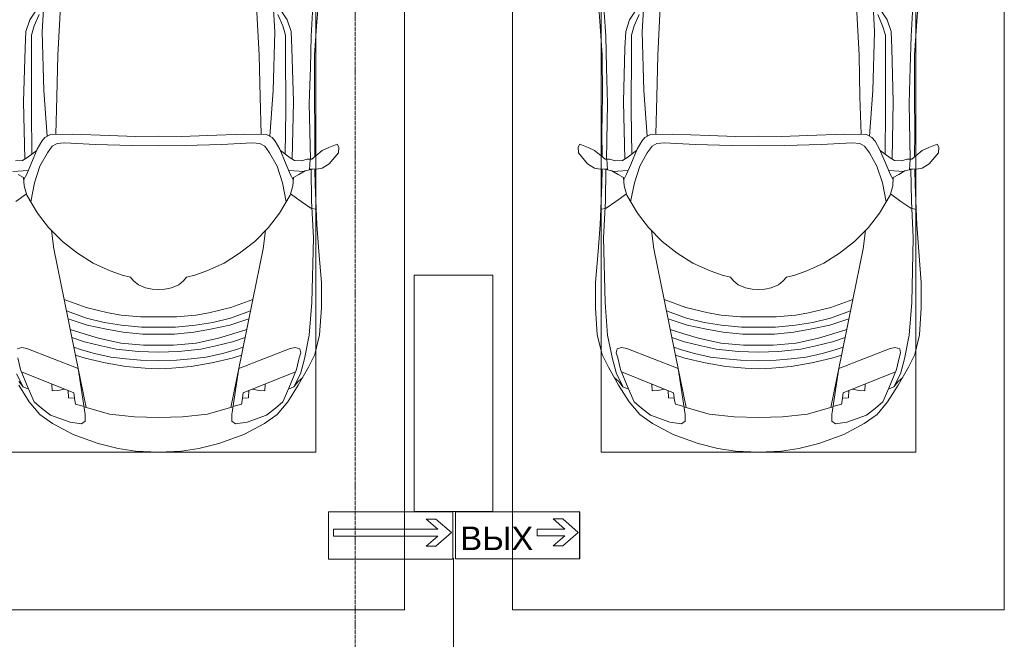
# Model space of a CAD drawing. Header units: millimetres. Extents: x -32229 to 170644, y -13689 to 125138.
# Tile 104 of 208: x -15170 to -10165, y 98900 to 102048. Entities that reach past the tile are written whole.
import ezdxf

# ---------------------------------------------------------------- set-up
doc = ezdxf.new("R2010")
doc.units = ezdxf.units.MM
doc.linetypes.add('ADSK_Линия сетки', pattern=[25, 20, -2.5, 0, -2.5])
for name, color, linetype, lineweight in [('A-ANNO-NOTE', 7, 'Continuous', 18), ('A-DETL-GENF', 7, 'Continuous', 18), ('C-PRKG', 7, 'Continuous', 18), ('S-COLS', 7, 'Continuous', 18), ('S-GRID', 7, 'Continuous', 9)]:
    doc.layers.add(name, color=color, linetype=linetype, lineweight=lineweight)
doc.layers.add('A-DETL', color=7, linetype='Continuous', lineweight=9, true_color=0x00a600)
doc.styles.add('Arial_1', font='arial.ttf', dxfattribs={"height": 120})

# ---------------------------------------------------------------- blocks, each defined once
blk = doc.blocks.new('АР_Машиноместо - 4900x2400_М__5300х2500_-3113489--01 ЭО')
at = {"layer": 'A-DETL-GENF', "color": 253, "lineweight": 13, "true_color": 0xaaaaaa}
for p, q in [((659.3, 2936), (676.4, 3260.1)), ((1840.7, 2936), (1823.6, 3260.1)), ((432.8, 3149.3), (446, 2964.8)), ((2067.2, 3149.3), (2054, 2964.8)), ((643.6, 3024.6), (618.7, 2966.7)), ((1856.4, 3024.6), (1881.3, 2966.7)), ((446, 2964.8), (456.1, 2818.3)), ((618.7, 2966.7), (604.4, 2919.4)), ((1881.3, 2966.7), (1895.6, 2919.4)), ((2054, 2964.8), (2043.9, 2818.3)), ((604.4, 2919.4), (604.4, 2850.8)), ((667.8, 2638.3), (659.3, 2936)), ((1832.2, 2638.3), (1840.7, 2936)), ((1895.6, 2919.4), (1895.6, 2850.8)), ((456.1, 2818.3), (456.8, 2613.6)), ((604.4, 2850.8), (603.5, 2534.3)), ((1895.6, 2850.8), (1896.5, 2534.3)), ((2043.9, 2818.3), (2043.2, 2613.6)), ((456.8, 2613.6), (454.5, 2423.6)), ((684.8, 2406.5), (667.8, 2638.3)), ((1815.2, 2406.5), (1832.2, 2638.3)), ((2043.2, 2613.6), (2045.5, 2423.6)), ((603.5, 2534.3), (606.1, 2314.9)), ((1896.5, 2534.3), (1893.9, 2314.9)), ((454.5, 2423.6), (456, 2301.1)), ((700.6, 2415.4), (672.8, 2399.7)), ((813.8, 2416.7), (700.6, 2415.4)), ((999.2, 2409.3), (813.8, 2416.7)), ((1132.7, 2404.6), (999.2, 2409.3)), ((1250, 2406.6), (1132.7, 2404.6)), ((1250, 2406.6), (1367.3, 2404.6)), ((1367.3, 2404.6), (1500.8, 2409.3)), ((1500.8, 2409.3), (1686.2, 2416.7)), ((1686.2, 2416.7), (1799.4, 2415.4)), ((1799.4, 2415.4), (1827.2, 2399.7)), ((2045.5, 2423.6), (2044, 2301.1)), ((341.2, 2366.2), (333.1, 2350.6)), ((384.4, 2347.9), (341.2, 2366.2)), ((656.7, 2380.3), (633.8, 2340.5)), ((672.8, 2399.7), (656.7, 2380.3)), ((710, 2355.4), (685.1, 2322.3)), ((734.3, 2368.8), (710, 2355.4)), ((772.7, 2371.5), (734.3, 2368.8)), ((929.1, 2364.1), (772.7, 2371.5)), ((1115.2, 2358.7), (929.1, 2364.1)), ((1250, 2357.8), (1115.2, 2358.7)), ((1250, 2357.8), (1384.8, 2358.7)), ((1384.8, 2358.7), (1570.9, 2364.1)), ((1570.9, 2364.1), (1727.3, 2371.5)), ((1727.3, 2371.5), (1765.7, 2368.8)), ((1765.7, 2368.8), (1790, 2355.4)), ((1790, 2355.4), (1814.9, 2322.3)), ((1827.2, 2399.7), (1843.3, 2380.3)), ((1843.3, 2380.3), (1866.2, 2340.5)), ((2115.6, 2347.9), (2158.8, 2366.2)), ((2158.8, 2366.2), (2166.9, 2350.6)), ((333.1, 2350.6), (335.2, 2322.3)), ((335.2, 2322.3), (381.7, 2266.4)), ((417.4, 2333.8), (384.4, 2347.9)), ((449.8, 2306.1), (417.4, 2333.8)), ((470, 2290), (449.8, 2306.1)), ((630.6, 2332.9), (580.6, 2296)), ((633.8, 2340.5), (600.8, 2263)), ((685.1, 2322.3), (647.3, 2254.2)), ((1814.9, 2322.3), (1852.7, 2254.2)), ((1866.2, 2340.5), (1899.2, 2263)), ((1869.4, 2332.9), (1919.4, 2296)), ((2030, 2290), (2050.2, 2306.1)), ((2050.2, 2306.1), (2082.6, 2333.8)), ((2082.6, 2333.8), (2115.6, 2347.9)), ((2164.8, 2322.3), (2118.3, 2266.4)), ((2166.9, 2350.6), (2164.8, 2322.3)), ((381.7, 2266.4), (417.4, 2243.4)), ((493.6, 2288.6), (470, 2290)), ((482, 2235.6), (479.1, 2288.7)), ((523.3, 2281.2), (493.6, 2288.6)), ((559, 2282.6), (523.3, 2281.2)), ((580.6, 2296), (559, 2282.6)), ((600.8, 2263), (579.9, 2213.8)), ((647.3, 2254.2), (619.7, 2168.6)), ((1852.7, 2254.2), (1880.3, 2168.6)), ((1899.2, 2263), (1920.1, 2213.8)), ((1919.4, 2296), (1941, 2282.6)), ((1941, 2282.6), (1976.7, 2281.2)), ((1976.7, 2281.2), (2006.4, 2288.6)), ((2006.4, 2288.6), (2030, 2290)), ((2018, 2235.6), (2020.9, 2288.7)), ((2118.3, 2266.4), (2082.6, 2243.4)), ((417.4, 2243.4), (445.1, 2238.7)), ((445.1, 2238.7), (481.8, 2239.5)), ((453, 2159.1), (455, 2238.9)), ((505.1, 2230), (467.5, 2239.2)), ((536.7, 2211.8), (505.1, 2230)), ((586.6, 2231.3), (510.1, 2227.1)), ((564.3, 2195.4), (536.7, 2211.8)), ((579.9, 2213.8), (564.9, 2186.5)), ((1913.4, 2231.3), (1989.9, 2227.1)), ((1920.1, 2213.8), (1935.1, 2186.5)), ((1935.7, 2195.4), (1963.3, 2211.8)), ((1963.3, 2211.8), (1994.9, 2230)), ((1994.9, 2230), (2032.5, 2239.2)), ((2054.9, 2238.7), (2018.2, 2239.5)), ((2047, 2159.1), (2045, 2238.9)), ((2082.6, 2243.4), (2054.9, 2238.7)), ((444.9, 1956.8), (453, 2159.1)), ((567.1, 2153.8), (564.3, 2195.4)), ((580.7, 2105.7), (567.1, 2153.8)), ((619.7, 2168.6), (600.3, 2072.7)), ((1880.3, 2168.6), (1899.7, 2072.7)), ((1919.3, 2105.7), (1932.9, 2153.8)), ((1932.9, 2153.8), (1935.7, 2195.4)), ((2055.1, 1956.8), (2047, 2159.1)), ((578.8, 2112.6), (525.5, 2074.6)), ((634.6, 2015), (580.7, 2105.7)), ((1865.4, 2015), (1919.3, 2105.7)), ((1921.2, 2112.6), (1974.5, 2074.6)), ((525.5, 2074.6), (475.1, 2041)), ((1974.5, 2074.6), (2024.9, 2041)), ((475.1, 2041), (447.5, 2034.4)), ((690.7, 1941.6), (634.6, 2015)), ((1809.3, 1941.6), (1865.4, 2015)), ((2024.9, 2041), (2052.5, 2034.4)), ((434.8, 1820.7), (444.9, 1956.8)), ((2065.2, 1820.7), (2055.1, 1956.8)), ((761.1, 1871.7), (690.7, 1941.6)), ((718.3, 1834.2), (705.7, 1926.7)), ((1738.9, 1871.7), (1809.3, 1941.6)), ((1781.7, 1834.2), (1794.3, 1926.7)), ((837.5, 1812.1), (761.1, 1871.7)), ((1662.5, 1812.1), (1738.9, 1871.7)), ((422, 1662.9), (434.8, 1820.7)), ((770, 1576.5), (718.3, 1834.2)), ((917, 1761.1), (837.5, 1812.1)), ((1583, 1761.1), (1662.5, 1812.1)), ((1730, 1576.5), (1781.7, 1834.2)), ((2078, 1662.9), (2065.2, 1820.7)), ((1004.2, 1721.4), (917, 1761.1)), ((1495.8, 1721.4), (1583, 1761.1)), ((1064.9, 1700.5), (1004.2, 1721.4)), ((1435.1, 1700.5), (1495.8, 1721.4)), ((422, 1534.1), (422, 1662.9)), ((1107.2, 1689.8), (1064.9, 1700.5)), ((1123.5, 1670.9), (1107.2, 1689.8)), ((1147.5, 1650.5), (1123.5, 1670.9)), ((1352.5, 1650.5), (1376.5, 1670.9)), ((1376.5, 1670.9), (1392.8, 1689.8)), ((1392.8, 1689.8), (1435.1, 1700.5)), ((2078, 1534.1), (2078, 1662.9)), ((1184.7, 1635.7), (1147.5, 1650.5)), ((1217.8, 1629.1), (1184.7, 1635.7)), ((1217.8, 1629.1), (1250, 1626.8)), ((1282.2, 1629.1), (1250, 1626.8)), ((1282.2, 1629.1), (1315.3, 1635.7)), ((1315.3, 1635.7), (1352.5, 1650.5)), ((826.8, 1300.9), (770, 1576.5)), ((881.7, 1536.4), (770, 1576.5)), ((1618.3, 1536.4), (1730, 1576.5)), ((1673.2, 1300.9), (1730, 1576.5)), ((430.8, 1396.6), (422, 1534.1)), ((884.3, 1480.8), (782, 1518.1)), ((994.9, 1509.3), (881.7, 1536.4)), ((1060, 1496.1), (994.9, 1509.3)), ((1440, 1496.1), (1505.1, 1509.3)), ((1505.1, 1509.3), (1618.3, 1536.4)), ((1615.7, 1480.8), (1718, 1518.1)), ((2069.2, 1396.6), (2078, 1534.1)), ((887, 1446.5), (790.4, 1477.3)), ((973.4, 1459.7), (884.3, 1480.8)), ((1061.9, 1445.7), (973.4, 1459.7)), ((1159.3, 1489.1), (1060, 1496.1)), ((1250, 1488.3), (1159.3, 1489.1)), ((1250, 1488.3), (1340.7, 1489.1)), ((1340.7, 1489.1), (1440, 1496.1)), ((1438.1, 1445.7), (1526.6, 1459.7)), ((1526.6, 1459.7), (1615.7, 1480.8)), ((1613, 1446.5), (1709.6, 1477.3)), ((871.4, 1401.1), (800.5, 1424.6)), ((986.2, 1425.6), (887, 1446.5)), ((1070, 1410.4), (986.2, 1425.6)), ((1163.9, 1435.1), (1061.9, 1445.7)), ((1168.3, 1399.8), (1070, 1410.4)), ((1250, 1435.1), (1163.9, 1435.1)), ((1250, 1435.1), (1336.1, 1435.1)), ((1331.7, 1399.8), (1430, 1410.4)), ((1336.1, 1435.1), (1438.1, 1445.7)), ((1430, 1410.4), (1513.8, 1425.6)), ((1513.8, 1425.6), (1613, 1446.5)), ((1628.6, 1401.1), (1699.5, 1424.6)), ((455.7, 1296.1), (430.8, 1396.6)), ((873.8, 1361.2), (809.9, 1383.1)), ((945.3, 1380.6), (871.4, 1401.1)), ((958.3, 1341.1), (873.8, 1361.2)), ((1059, 1354.8), (945.3, 1380.6)), ((1174.5, 1344.2), (1059, 1354.8)), ((1250, 1400.1), (1168.3, 1399.8)), ((1250, 1400.1), (1331.7, 1399.8)), ((1325.5, 1344.2), (1441, 1354.8)), ((1441, 1354.8), (1554.7, 1380.6)), ((1541.7, 1341.1), (1626.2, 1361.2)), ((1554.7, 1380.6), (1628.6, 1401.1)), ((1626.2, 1361.2), (1690.1, 1383.1)), ((2044.3, 1296.1), (2069.2, 1396.6)), ((527.2, 1305.2), (531.8, 1326)), ((535, 1280.6), (527.2, 1305.2)), ((531.8, 1326), (554.4, 1333.3)), ((554.4, 1333.3), (580.7, 1327.1)), ((580.7, 1327.1), (841.1, 1225.9)), ((859.1, 1321.2), (819.9, 1334.4)), ((925.2, 1301.6), (859.1, 1321.2)), ((1007.1, 1283.7), (925.2, 1301.6)), ((1035, 1323.2), (958.3, 1341.1)), ((1148.3, 1312.4), (1035, 1323.2)), ((1250, 1309.3), (1148.3, 1312.4)), ((1250, 1344.9), (1174.5, 1344.2)), ((1250, 1344.9), (1325.5, 1344.2)), ((1250, 1309.3), (1351.7, 1312.4)), ((1351.7, 1312.4), (1465, 1323.2)), ((1465, 1323.2), (1541.7, 1341.1)), ((1492.9, 1283.7), (1574.8, 1301.6)), ((1574.8, 1301.6), (1640.9, 1321.2)), ((1640.9, 1321.2), (1680.1, 1334.4)), ((1919.3, 1327.1), (1658.9, 1225.9)), ((1945.6, 1333.3), (1919.3, 1327.1)), ((1968.2, 1326), (1945.6, 1333.3)), ((1965, 1280.6), (1972.8, 1305.2)), ((1972.8, 1305.2), (1968.2, 1326)), ((487.4, 1232.1), (455.7, 1296.1)), ((548.2, 1220.1), (535, 1280.6)), ((853.8, 1167.4), (826.8, 1300.9)), ((876.3, 1278.7), (828.3, 1293.7)), ((978.6, 1254.6), (876.3, 1278.7)), ((1084.1, 1236), (978.6, 1254.6)), ((1083.6, 1274.6), (1007.1, 1283.7)), ((1159.1, 1267.9), (1083.6, 1274.6)), ((1250, 1266.6), (1159.1, 1267.9)), ((1250, 1266.6), (1340.9, 1267.9)), ((1340.9, 1267.9), (1416.4, 1274.6)), ((1415.9, 1236), (1521.4, 1254.6)), ((1416.4, 1274.6), (1492.9, 1283.7)), ((1521.4, 1254.6), (1623.7, 1278.7)), ((1623.7, 1278.7), (1671.7, 1293.7)), ((1646.2, 1167.4), (1673.2, 1300.9)), ((1951.8, 1220.1), (1965, 1280.6)), ((2012.6, 1232.1), (2044.3, 1296.1)), ((539.3, 1140.4), (487.4, 1232.1)), ((586.9, 1126.3), (548.2, 1220.1)), ((841.1, 1225.9), (877.7, 991.4)), ((1182.5, 1227.5), (1084.1, 1236)), ((1250, 1223.7), (1182.5, 1227.5)), ((1250, 1223.7), (1317.5, 1227.5)), ((1317.5, 1227.5), (1415.9, 1236)), ((1658.9, 1225.9), (1622.3, 991.4)), ((1913.1, 1126.3), (1951.8, 1220.1)), ((1960.7, 1140.4), (2012.6, 1232.1)), ((540.4, 1159.6), (516.2, 1180.5)), ((561.3, 1132.6), (540.4, 1159.6)), ((882.6, 1027.5), (853.8, 1167.4)), ((1617.4, 1027.5), (1646.2, 1167.4)), ((1938.7, 1132.6), (1959.6, 1159.6)), ((1959.6, 1159.6), (1983.8, 1180.5)), ((593.2, 1056.8), (539.3, 1140.4)), ((589, 1121.6), (561.3, 1132.6)), ((617.9, 1057.3), (586.9, 1126.3)), ((1882.1, 1057.3), (1913.1, 1126.3)), ((1906.8, 1056.8), (1960.7, 1140.4)), ((1911, 1121.6), (1938.7, 1132.6)), ((647.2, 992.8), (593.2, 1056.8)), ((654.7, 1024.4), (617.9, 1057.3)), ((1845.3, 1024.4), (1882.1, 1057.3)), ((1852.8, 992.8), (1906.8, 1056.8)), ((700.9, 989.1), (655, 1024.3)), ((1000.2, 994.5), (871.4, 1031.3)), ((1499.8, 994.5), (1628.6, 1031.3)), ((1799.1, 989.1), (1845, 1024.3)), ((711.9, 946.2), (647.2, 992.8)), ((800.1, 952.6), (700.9, 989.1)), ((859, 944.1), (800.1, 952.6)), ((877.7, 958.9), (859, 944.1)), ((877.7, 991.4), (877.7, 958.9)), ((1127.4, 979.8), (1000.2, 994.5)), ((1250, 977.6), (1127.4, 979.8)), ((1250, 977.6), (1372.6, 979.8)), ((1372.6, 979.8), (1499.8, 994.5)), ((1622.3, 991.4), (1622.3, 958.9)), ((1622.3, 958.9), (1641, 944.1)), ((1641, 944.1), (1699.9, 952.6)), ((1699.9, 952.6), (1799.1, 989.1)), ((1788.1, 946.2), (1852.8, 992.8)), ((815.8, 891), (711.9, 946.2)), ((1684.2, 891), (1788.1, 946.2)), ((943.3, 845.1), (815.8, 891)), ((1556.7, 845.1), (1684.2, 891)), ((1044.2, 818.6), (943.3, 845.1)), ((1132.7, 806), (1044.2, 818.6)), ((1250, 800), (1132.7, 806)), ((1250, 800), (1367.3, 806)), ((1367.3, 806), (1455.8, 818.6)), ((1455.8, 818.6), (1556.7, 845.1))]:
    blk.add_line(p, q, dxfattribs=at)
at = {"layer": 'A-DETL-GENF', "color": 254, "lineweight": 13, "true_color": 0xd4d4d4}
for p, q in [((737.8, 2818.3), (752.8, 3099)), ((1762.2, 2818.3), (1747.2, 3099)), ((466.3, 3036.3), (473.9, 2913.7)), ((595.2, 2997.9), (629, 3048.1)), ((1904.8, 2997.9), (1871, 3048.1)), ((2033.7, 3036.3), (2026.1, 2913.7)), ((575.7, 2937.4), (595.2, 2997.9)), ((1924.3, 2937.4), (1904.8, 2997.9)), ((473.9, 2913.7), (477.8, 2754.7)), ((571.6, 2853.3), (575.7, 2937.4)), ((1928.4, 2853.3), (1924.3, 2937.4)), ((2026.1, 2913.7), (2022.2, 2754.7)), ((564.4, 2580.5), (571.6, 2853.3)), ((1935.6, 2580.5), (1928.4, 2853.3)), ((733.8, 2606.7), (737.8, 2818.3)), ((1766.2, 2606.7), (1762.2, 2818.3)), ((477.8, 2754.7), (483.3, 2571.4)), ((2022.2, 2754.7), (2016.7, 2571.4)), ((728.4, 2415.7), (733.8, 2606.7)), ((1771.6, 2415.7), (1766.2, 2606.7)), ((483.3, 2571.4), (478, 2290)), ((570.6, 2291.4), (564.4, 2580.5)), ((1929.4, 2291.4), (1935.6, 2580.5)), ((2016.7, 2571.4), (2022, 2290)), ((471.8, 2077.7), (474.5, 2239.3)), ((2028.2, 2077.7), (2025.5, 2239.3)), ((462.8, 1889.5), (471.8, 2077.7)), ((2037.2, 1889.5), (2028.2, 2077.7)), ((470.9, 1561.4), (462.8, 1889.5)), ((2029.1, 1561.4), (2037.2, 1889.5)), ((483.4, 1395.6), (470.9, 1561.4)), ((2016.6, 1395.6), (2029.1, 1561.4)), ((507.4, 1274.3), (483.4, 1395.6)), ((1992.6, 1274.3), (2016.6, 1395.6)), ((527.9, 1198.6), (507.4, 1274.3)), ((1972.1, 1198.6), (1992.6, 1274.3)), ((818.8, 1102.9), (554, 1208.1)), ((1681.2, 1102.9), (1946, 1208.1)), ((561.7, 1132.1), (527.9, 1198.6)), ((1938.3, 1132.1), (1972.1, 1198.6)), ((709.1, 1112.7), (708.2, 1146.9)), ((737.7, 1113.6), (709.1, 1112.7)), ((772.6, 1121.3), (737.7, 1113.6)), ((792.9, 1076.2), (791.2, 1114.5)), ((824.1, 1063.7), (818.8, 1102.9)), ((1675.9, 1063.7), (1681.2, 1102.9)), ((1707.1, 1076.2), (1708.8, 1114.5)), ((1727.4, 1121.3), (1762.3, 1113.6)), ((1762.3, 1113.6), (1790.9, 1112.7)), ((1790.9, 1112.7), (1791.8, 1146.9)), ((823.3, 1074.4), (792.9, 1076.2)), ((827.7, 1045), (824.1, 1063.7)), ((1672.3, 1045), (1675.9, 1063.7)), ((1676.7, 1074.4), (1707.1, 1076.2)), ((871.3, 1031.9), (827.7, 1045)), ((1628.7, 1031.9), (1672.3, 1045))]:
    blk.add_line(p, q, dxfattribs=at)
at = {"layer": 'C-PRKG', "color": 253, "lineweight": 13, "true_color": 0xaaaaaa}
for p, q in [((0, 0), (0, 5300)), ((2500, 0), (2500, 5300)), ((450, 800), (450, 4500)), ((2050, 800), (2050, 4500)), ((450, 800), (2050, 800)), ((2500, 0), (0, 0))]:
    blk.add_line(p, q, dxfattribs=at)
blk = doc.blocks.new('АР_Машиноместо - 4900x2400_М__5300х2500_-V14--01 ЭО')
at = {"layer": 'A-DETL-GENF', "color": 253, "lineweight": 13, "true_color": 0xaaaaaa}
for p, q in [((1250, -800), (1132.7, -806)), ((1250, -800), (1367.3, -806)), ((943.3, -845.1), (815.8, -891)), ((1044.2, -818.6), (943.3, -845.1)), ((1132.7, -806), (1044.2, -818.6)), ((1367.3, -806), (1455.8, -818.6)), ((1455.8, -818.6), (1556.7, -845.1)), ((1556.7, -845.1), (1684.2, -891)), ((815.8, -891), (711.9, -946.2)), ((1684.2, -891), (1788.1, -946.2)), ((711.9, -946.2), (647.2, -992.8)), ((859, -944.1), (800.1, -952.6)), ((877.7, -958.9), (859, -944.1)), ((1622.3, -958.9), (1641, -944.1)), ((1641, -944.1), (1699.9, -952.6)), ((1788.1, -946.2), (1852.8, -992.8)), ((647.2, -992.8), (593.2, -1056.8)), ((700.9, -989.1), (655, -1024.3)), ((800.1, -952.6), (700.9, -989.1)), ((841.1, -1225.9), (877.7, -991.4)), ((1000.2, -994.5), (871.4, -1031.3)), ((877.7, -991.4), (877.7, -958.9)), ((1127.4, -979.8), (1000.2, -994.5)), ((1250, -977.6), (1127.4, -979.8)), ((1250, -977.6), (1372.6, -979.8)), ((1372.6, -979.8), (1499.8, -994.5)), ((1499.8, -994.5), (1628.6, -1031.3)), ((1622.3, -991.4), (1622.3, -958.9)), ((1658.9, -1225.9), (1622.3, -991.4)), ((1699.9, -952.6), (1799.1, -989.1)), ((1799.1, -989.1), (1845, -1024.3)), ((1852.8, -992.8), (1906.8, -1056.8)), ((654.7, -1024.4), (617.9, -1057.3)), ((882.6, -1027.5), (853.8, -1167.4)), ((1617.4, -1027.5), (1646.2, -1167.4)), ((1845.3, -1024.4), (1882.1, -1057.3)), ((593.2, -1056.8), (539.3, -1140.4)), ((617.9, -1057.3), (586.9, -1126.3)), ((1882.1, -1057.3), (1913.1, -1126.3)), ((1906.8, -1056.8), (1960.7, -1140.4)), ((539.3, -1140.4), (487.4, -1232.1)), ((561.3, -1132.6), (540.4, -1159.6)), ((586.9, -1126.3), (548.2, -1220.1)), ((589, -1121.6), (561.3, -1132.6)), ((1911, -1121.6), (1938.7, -1132.6)), ((1913.1, -1126.3), (1951.8, -1220.1)), ((1938.7, -1132.6), (1959.6, -1159.6)), ((540.4, -1159.6), (516.2, -1180.5)), ((853.8, -1167.4), (826.8, -1300.9)), ((1646.2, -1167.4), (1673.2, -1300.9)), ((487.4, -1232.1), (455.7, -1296.1)), ((548.2, -1220.1), (535, -1280.6)), ((580.7, -1327.1), (841.1, -1225.9)), ((1084.1, -1236), (978.6, -1254.6)), ((1182.5, -1227.5), (1084.1, -1236)), ((1250, -1223.7), (1182.5, -1227.5)), ((1250, -1223.7), (1317.5, -1227.5)), ((1317.5, -1227.5), (1415.9, -1236)), ((1415.9, -1236), (1521.4, -1254.6)), ((1919.3, -1327.1), (1658.9, -1225.9)), ((1951.8, -1220.1), (1965, -1280.6)), ((455.7, -1296.1), (430.8, -1396.6)), ((535, -1280.6), (527.2, -1305.2)), ((826.8, -1300.9), (770, -1576.5)), ((876.3, -1278.7), (828.3, -1293.7)), ((978.6, -1254.6), (876.3, -1278.7)), ((1007.1, -1283.7), (925.2, -1301.6)), ((1083.6, -1274.6), (1007.1, -1283.7)), ((1159.1, -1267.9), (1083.6, -1274.6)), ((1250, -1266.6), (1159.1, -1267.9)), ((1250, -1266.6), (1340.9, -1267.9)), ((1340.9, -1267.9), (1416.4, -1274.6)), ((1416.4, -1274.6), (1492.9, -1283.7)), ((1492.9, -1283.7), (1574.8, -1301.6)), ((1521.4, -1254.6), (1623.7, -1278.7)), ((1623.7, -1278.7), (1671.7, -1293.7)), ((1673.2, -1300.9), (1730, -1576.5)), ((527.2, -1305.2), (531.8, -1326)), ((531.8, -1326), (554.4, -1333.3)), ((554.4, -1333.3), (580.7, -1327.1)), ((859.1, -1321.2), (819.9, -1334.4)), ((925.2, -1301.6), (859.1, -1321.2)), ((958.3, -1341.1), (873.8, -1361.2)), ((1035, -1323.2), (958.3, -1341.1)), ((1148.3, -1312.4), (1035, -1323.2)), ((1174.5, -1344.2), (1059, -1354.8)), ((1250, -1309.3), (1148.3, -1312.4)), ((1250, -1344.9), (1174.5, -1344.2)), ((1250, -1309.3), (1351.7, -1312.4)), ((1250, -1344.9), (1325.5, -1344.2)), ((1325.5, -1344.2), (1441, -1354.8)), ((1351.7, -1312.4), (1465, -1323.2)), ((1465, -1323.2), (1541.7, -1341.1)), ((1541.7, -1341.1), (1626.2, -1361.2)), ((1574.8, -1301.6), (1640.9, -1321.2)), ((1640.9, -1321.2), (1680.1, -1334.4)), ((1945.6, -1333.3), (1919.3, -1327.1)), ((1968.2, -1326), (1945.6, -1333.3)), ((430.8, -1396.6), (422, -1534.1)), ((871.4, -1401.1), (800.5, -1424.6)), ((873.8, -1361.2), (809.9, -1383.1)), ((945.3, -1380.6), (871.4, -1401.1)), ((1059, -1354.8), (945.3, -1380.6)), ((1168.3, -1399.8), (1070, -1410.4)), ((1250, -1400.1), (1168.3, -1399.8)), ((1250, -1400.1), (1331.7, -1399.8)), ((1331.7, -1399.8), (1430, -1410.4)), ((1441, -1354.8), (1554.7, -1380.6)), ((1554.7, -1380.6), (1628.6, -1401.1)), ((1626.2, -1361.2), (1690.1, -1383.1)), ((1628.6, -1401.1), (1699.5, -1424.6)), ((887, -1446.5), (790.4, -1477.3)), ((986.2, -1425.6), (887, -1446.5)), ((1061.9, -1445.7), (973.4, -1459.7)), ((1070, -1410.4), (986.2, -1425.6)), ((1163.9, -1435.1), (1061.9, -1445.7)), ((1250, -1435.1), (1163.9, -1435.1)), ((1250, -1435.1), (1336.1, -1435.1)), ((1336.1, -1435.1), (1438.1, -1445.7)), ((1430, -1410.4), (1513.8, -1425.6)), ((1438.1, -1445.7), (1526.6, -1459.7)), ((1513.8, -1425.6), (1613, -1446.5)), ((1613, -1446.5), (1709.6, -1477.3)), ((884.3, -1480.8), (782, -1518.1)), ((973.4, -1459.7), (884.3, -1480.8)), ((1060, -1496.1), (994.9, -1509.3)), ((1159.3, -1489.1), (1060, -1496.1)), ((1250, -1488.3), (1159.3, -1489.1)), ((1250, -1488.3), (1340.7, -1489.1)), ((1340.7, -1489.1), (1440, -1496.1)), ((1440, -1496.1), (1505.1, -1509.3)), ((1526.6, -1459.7), (1615.7, -1480.8)), ((1615.7, -1480.8), (1718, -1518.1)), ((422, -1534.1), (422, -1662.9)), ((881.7, -1536.4), (770, -1576.5)), ((994.9, -1509.3), (881.7, -1536.4)), ((1505.1, -1509.3), (1618.3, -1536.4)), ((1618.3, -1536.4), (1730, -1576.5)), ((770, -1576.5), (718.3, -1834.2)), ((1730, -1576.5), (1781.7, -1834.2)), ((1147.5, -1650.5), (1123.5, -1670.9)), ((1184.7, -1635.7), (1147.5, -1650.5)), ((1217.8, -1629.1), (1184.7, -1635.7)), ((1217.8, -1629.1), (1250, -1626.8)), ((1282.2, -1629.1), (1250, -1626.8)), ((1282.2, -1629.1), (1315.3, -1635.7)), ((1315.3, -1635.7), (1352.5, -1650.5)), ((1352.5, -1650.5), (1376.5, -1670.9)), ((422, -1662.9), (434.8, -1820.7)), ((1064.9, -1700.5), (1004.2, -1721.4)), ((1107.2, -1689.8), (1064.9, -1700.5)), ((1123.5, -1670.9), (1107.2, -1689.8)), ((1376.5, -1670.9), (1392.8, -1689.8)), ((1392.8, -1689.8), (1435.1, -1700.5)), ((1435.1, -1700.5), (1495.8, -1721.4)), ((1004.2, -1721.4), (917, -1761.1)), ((1495.8, -1721.4), (1583, -1761.1)), ((917, -1761.1), (837.5, -1812.1)), ((1583, -1761.1), (1662.5, -1812.1)), ((434.8, -1820.7), (444.9, -1956.8)), ((718.3, -1834.2), (705.7, -1926.7)), ((837.5, -1812.1), (761.1, -1871.7)), ((1662.5, -1812.1), (1738.9, -1871.7)), ((1781.7, -1834.2), (1794.3, -1926.7)), ((761.1, -1871.7), (690.7, -1941.6)), ((1738.9, -1871.7), (1809.3, -1941.6)), ((690.7, -1941.6), (634.6, -2015)), ((1809.3, -1941.6), (1865.4, -2015)), ((444.9, -1956.8), (453, -2159.1)), ((475.1, -2041), (447.5, -2034.4)), ((525.5, -2074.6), (475.1, -2041)), ((634.6, -2015), (580.7, -2105.7)), ((1865.4, -2015), (1919.3, -2105.7)), ((578.8, -2112.6), (525.5, -2074.6)), ((619.7, -2168.6), (600.3, -2072.7)), ((1880.3, -2168.6), (1899.7, -2072.7)), ((1921.2, -2112.6), (1974.5, -2074.6)), ((580.7, -2105.7), (567.1, -2153.8)), ((1919.3, -2105.7), (1932.9, -2153.8)), ((453, -2159.1), (455, -2238.9)), ((564.3, -2195.4), (536.7, -2211.8)), ((567.1, -2153.8), (564.3, -2195.4)), ((579.9, -2213.8), (564.9, -2186.5)), ((647.3, -2254.2), (619.7, -2168.6)), ((1852.7, -2254.2), (1880.3, -2168.6)), ((1920.1, -2213.8), (1935.1, -2186.5)), ((1932.9, -2153.8), (1935.7, -2195.4)), ((1935.7, -2195.4), (1963.3, -2211.8)), ((381.7, -2266.4), (417.4, -2243.4)), ((417.4, -2243.4), (445.1, -2238.7)), ((445.1, -2238.7), (481.8, -2239.5)), ((505.1, -2230), (467.5, -2239.2)), ((482, -2235.6), (479.1, -2288.7)), ((536.7, -2211.8), (505.1, -2230)), ((586.6, -2231.3), (510.1, -2227.1)), ((600.8, -2263), (579.9, -2213.8)), ((1899.2, -2263), (1920.1, -2213.8)), ((1913.4, -2231.3), (1989.9, -2227.1)), ((335.2, -2322.3), (381.7, -2266.4)), ((470, -2290), (449.8, -2306.1)), ((454.5, -2423.6), (456, -2301.1)), ((493.6, -2288.6), (470, -2290)), ((523.3, -2281.2), (493.6, -2288.6)), ((559, -2282.6), (523.3, -2281.2)), ((580.6, -2296), (559, -2282.6)), ((630.6, -2332.9), (580.6, -2296)), ((633.8, -2340.5), (600.8, -2263)), ((685.1, -2322.3), (647.3, -2254.2)), ((1814.9, -2322.3), (1852.7, -2254.2)), ((1866.2, -2340.5), (1899.2, -2263)), ((1869.4, -2332.9), (1919.4, -2296)), ((1919.4, -2296), (1941, -2282.6)), ((1941, -2282.6), (1976.7, -2281.2)), ((333.1, -2350.6), (335.2, -2322.3)), ((341.2, -2366.2), (333.1, -2350.6)), ((384.4, -2347.9), (341.2, -2366.2)), ((417.4, -2333.8), (384.4, -2347.9)), ((449.8, -2306.1), (417.4, -2333.8)), ((603.5, -2534.3), (606.1, -2314.9)), ((656.7, -2380.3), (633.8, -2340.5)), ((710, -2355.4), (685.1, -2322.3)), ((1790, -2355.4), (1814.9, -2322.3)), ((1843.3, -2380.3), (1866.2, -2340.5)), ((1896.5, -2534.3), (1893.9, -2314.9)), ((672.8, -2399.7), (656.7, -2380.3)), ((700.6, -2415.4), (672.8, -2399.7)), ((734.3, -2368.8), (710, -2355.4)), ((772.7, -2371.5), (734.3, -2368.8)), ((929.1, -2364.1), (772.7, -2371.5)), ((1115.2, -2358.7), (929.1, -2364.1)), ((1250, -2357.8), (1115.2, -2358.7)), ((1250, -2357.8), (1384.8, -2358.7)), ((1384.8, -2358.7), (1570.9, -2364.1)), ((1570.9, -2364.1), (1727.3, -2371.5)), ((1727.3, -2371.5), (1765.7, -2368.8)), ((1765.7, -2368.8), (1790, -2355.4)), ((1799.4, -2415.4), (1827.2, -2399.7)), ((1827.2, -2399.7), (1843.3, -2380.3)), ((456.8, -2613.6), (454.5, -2423.6)), ((684.8, -2406.5), (667.8, -2638.3)), ((813.8, -2416.7), (700.6, -2415.4)), ((999.2, -2409.3), (813.8, -2416.7)), ((1132.7, -2404.6), (999.2, -2409.3)), ((1250, -2406.6), (1132.7, -2404.6)), ((1250, -2406.6), (1367.3, -2404.6)), ((1367.3, -2404.6), (1500.8, -2409.3)), ((1500.8, -2409.3), (1686.2, -2416.7)), ((1686.2, -2416.7), (1799.4, -2415.4)), ((1815.2, -2406.5), (1832.2, -2638.3)), ((604.4, -2850.8), (603.5, -2534.3)), ((1895.6, -2850.8), (1896.5, -2534.3)), ((456.1, -2818.3), (456.8, -2613.6)), ((667.8, -2638.3), (659.3, -2936)), ((1832.2, -2638.3), (1840.7, -2936)), ((446, -2964.8), (456.1, -2818.3)), ((604.4, -2919.4), (604.4, -2850.8)), ((1895.6, -2919.4), (1895.6, -2850.8)), ((618.7, -2966.7), (604.4, -2919.4)), ((659.3, -2936), (676.4, -3260.1)), ((1840.7, -2936), (1823.6, -3260.1)), ((1881.3, -2966.7), (1895.6, -2919.4)), ((432.8, -3149.3), (446, -2964.8)), ((643.6, -3024.6), (618.7, -2966.7)), ((1856.4, -3024.6), (1881.3, -2966.7))]:
    blk.add_line(p, q, dxfattribs=at)
at = {"layer": 'A-DETL-GENF', "color": 254, "lineweight": 13, "true_color": 0xd4d4d4}
for p, q in [((827.7, -1045), (824.1, -1063.7)), ((871.3, -1031.9), (827.7, -1045)), ((1628.7, -1031.9), (1672.3, -1045)), ((1672.3, -1045), (1675.9, -1063.7)), ((792.9, -1076.2), (791.2, -1114.5)), ((823.3, -1074.4), (792.9, -1076.2)), ((824.1, -1063.7), (818.8, -1102.9)), ((1675.9, -1063.7), (1681.2, -1102.9)), ((1676.7, -1074.4), (1707.1, -1076.2)), ((1707.1, -1076.2), (1708.8, -1114.5)), ((561.7, -1132.1), (527.9, -1198.6)), ((818.8, -1102.9), (554, -1208.1)), ((709.1, -1112.7), (708.2, -1146.9)), ((737.7, -1113.6), (709.1, -1112.7)), ((772.6, -1121.3), (737.7, -1113.6)), ((1681.2, -1102.9), (1946, -1208.1)), ((1727.4, -1121.3), (1762.3, -1113.6)), ((1762.3, -1113.6), (1790.9, -1112.7)), ((1790.9, -1112.7), (1791.8, -1146.9)), ((1938.3, -1132.1), (1972.1, -1198.6)), ((527.9, -1198.6), (507.4, -1274.3)), ((507.4, -1274.3), (483.4, -1395.6)), ((483.4, -1395.6), (470.9, -1561.4)), ((470.9, -1561.4), (462.8, -1889.5)), ((462.8, -1889.5), (471.8, -2077.7)), ((471.8, -2077.7), (474.5, -2239.3)), ((483.3, -2571.4), (478, -2290)), ((570.6, -2291.4), (564.4, -2580.5)), ((1929.4, -2291.4), (1935.6, -2580.5)), ((728.4, -2415.7), (733.8, -2606.7)), ((1771.6, -2415.7), (1766.2, -2606.7)), ((477.8, -2754.7), (483.3, -2571.4)), ((564.4, -2580.5), (571.6, -2853.3)), ((1935.6, -2580.5), (1928.4, -2853.3)), ((733.8, -2606.7), (737.8, -2818.3)), ((1766.2, -2606.7), (1762.2, -2818.3)), ((473.9, -2913.7), (477.8, -2754.7)), ((737.8, -2818.3), (752.8, -3099)), ((1762.2, -2818.3), (1747.2, -3099)), ((571.6, -2853.3), (575.7, -2937.4)), ((1928.4, -2853.3), (1924.3, -2937.4)), ((466.3, -3036.3), (473.9, -2913.7)), ((575.7, -2937.4), (595.2, -2997.9)), ((1924.3, -2937.4), (1904.8, -2997.9)), ((595.2, -2997.9), (629, -3048.1)), ((1904.8, -2997.9), (1871, -3048.1))]:
    blk.add_line(p, q, dxfattribs=at)
at = {"layer": 'C-PRKG', "color": 253, "lineweight": 13, "true_color": 0xaaaaaa}
for p, q in [((2500, 0), (0, 0)), ((0, 0), (0, -5300)), ((450, -800), (450, -4500)), ((450, -800), (2050, -800))]:
    blk.add_line(p, q, dxfattribs=at)
blk = doc.blocks.new('Наметкина 10_РД_АР_П_rvt-1--01 ЭО')
at = {"layer": 'S-COLS', "color": 253, "lineweight": 15, "true_color": 0xaaaaaa}
for p, q in [((-12764.7, 100750), (-13164.7, 100750)), ((-13164.7, 100750), (-13164.7, 99550)), ((-12764.7, 99550), (-12764.7, 100750)), ((-13164.7, 99550), (-12764.7, 99550))]:
    blk.add_line(p, q, dxfattribs=at)
at = {"layer": 'C-PRKG', "color": 253, "lineweight": 13, "true_color": 0xaaaaaa, "rotation": 180}
blk.add_blockref('АР_Машиноместо - 4900x2400_М__5300х2500_-V14--01 ЭО', (-13214.7, 99050), dxfattribs=at)
at = {"layer": 'C-PRKG', "color": 253, "lineweight": 13, "true_color": 0xaaaaaa}
blk.add_blockref('АР_Машиноместо - 4900x2400_М__5300х2500_-3113489--01 ЭО', (-12664.7, 99050), dxfattribs=at)

msp = doc.modelspace()

# ---------------------------------------------------------------- linework, layer by layer
at = {"layer": 'A-ANNO-NOTE', "color": 1, "lineweight": 9, "true_color": 0xff0000}
for p, q in [((-13600.7, 99547.4), (-12968.6, 99547.4)), ((-13600.7, 99307.4), (-13600.7, 99547.4)), ((-13600.3, 99307.4), (-13600.3, 99547.1)), ((-12969.1, 99547.1), (-13600.3, 99547.1)), ((-12969.1, 99547.1), (-12969.1, 99307.4)), ((-12968.6, 99547.4), (-12968.6, 99307.4)), ((-12955.6, 99548.3), (-12323.5, 99548.3)), ((-12955.6, 99308.3), (-12955.6, 99548.3)), ((-12955.2, 99308.3), (-12955.2, 99547.9)), ((-12324, 99547.9), (-12955.2, 99547.9)), ((-12324, 99547.9), (-12324, 99308.3)), ((-12323.5, 99548.3), (-12323.5, 99308.3)), ((-13044.3, 99459.4), (-13103.9, 99510.9)), ((-13103.9, 99510.9), (-13054.1, 99510.9)), ((-13054.1, 99510.9), (-12975.6, 99442.1)), ((-12399.2, 99460.3), (-12458.8, 99511.8)), ((-12458.8, 99511.8), (-12409, 99511.8)), ((-12409, 99511.8), (-12330.5, 99443)), ((-13574.5, 99424.8), (-13574.5, 99459.4)), ((-13574.5, 99459.4), (-13044.3, 99459.4)), ((-13044.3, 99424.8), (-13574.5, 99424.8)), ((-13103.9, 99373.3), (-13044.3, 99424.8)), ((-12975.6, 99442.1), (-13054.1, 99373.3)), ((-12539.2, 99425.7), (-12539.2, 99460.3)), ((-12539.2, 99460.3), (-12399.2, 99460.3)), ((-12399.2, 99425.7), (-12539.2, 99425.7)), ((-12458.8, 99374.2), (-12399.2, 99425.7)), ((-12330.5, 99443), (-12409, 99374.2)), ((-13054.1, 99373.3), (-13103.9, 99373.3)), ((-12409, 99374.2), (-12458.8, 99374.2)), ((-12968.6, 99307.4), (-13600.7, 99307.4)), ((-12969.1, 99307.4), (-13600.3, 99307.4)), ((-12323.5, 99308.3), (-12955.6, 99308.3)), ((-12324, 99308.3), (-12955.2, 99308.3))]:
    msp.add_line(p, q, dxfattribs=at)
at = {"layer": 'A-DETL', "color": 1, "true_color": 0xff0000}
msp.add_line((-12964.4, 94391.8), (-12964.4, 99311.8), dxfattribs=at)
at = {"layer": 'S-GRID', "color": 253, "linetype": 'ADSK_Линия сетки', "true_color": 0xaaaaaa}
msp.add_line((-13464.7, -12088.9), (-13464.7, 125138.4), dxfattribs=at)

# ---------------------------------------------------------------- block references
at = {"lineweight": 5}
msp.add_blockref('Наметкина 10_РД_АР_П_rvt-1--01 ЭО', (0, 0), dxfattribs=at)

# ---------------------------------------------------------------- texts
at = {"layer": 'A-ANNO-NOTE', "color": 1, "lineweight": 9, "true_color": 0xff0000, "insert": (-12745, 99412.9), "char_height": 120, "width": 370, "attachment_point": 5, "line_spacing_factor": 0.936439, "style": 'Arial_1'}
msp.add_mtext('\\pt20.0004,39.9996,60,80.0004,99.9996,120,140.0004,159.9996,180,200.0004,219.9996,240,260.0004,279.9996,300,320.0004,339.9996,360,380.0004,399.9996,420,440.0004,459.9996,480,500.0004,519.9996,540,560.0004,579.9996,600,620.0004,639.9996;ВЫХ', dxfattribs=at)

doc.saveas('drawing.dxf')
